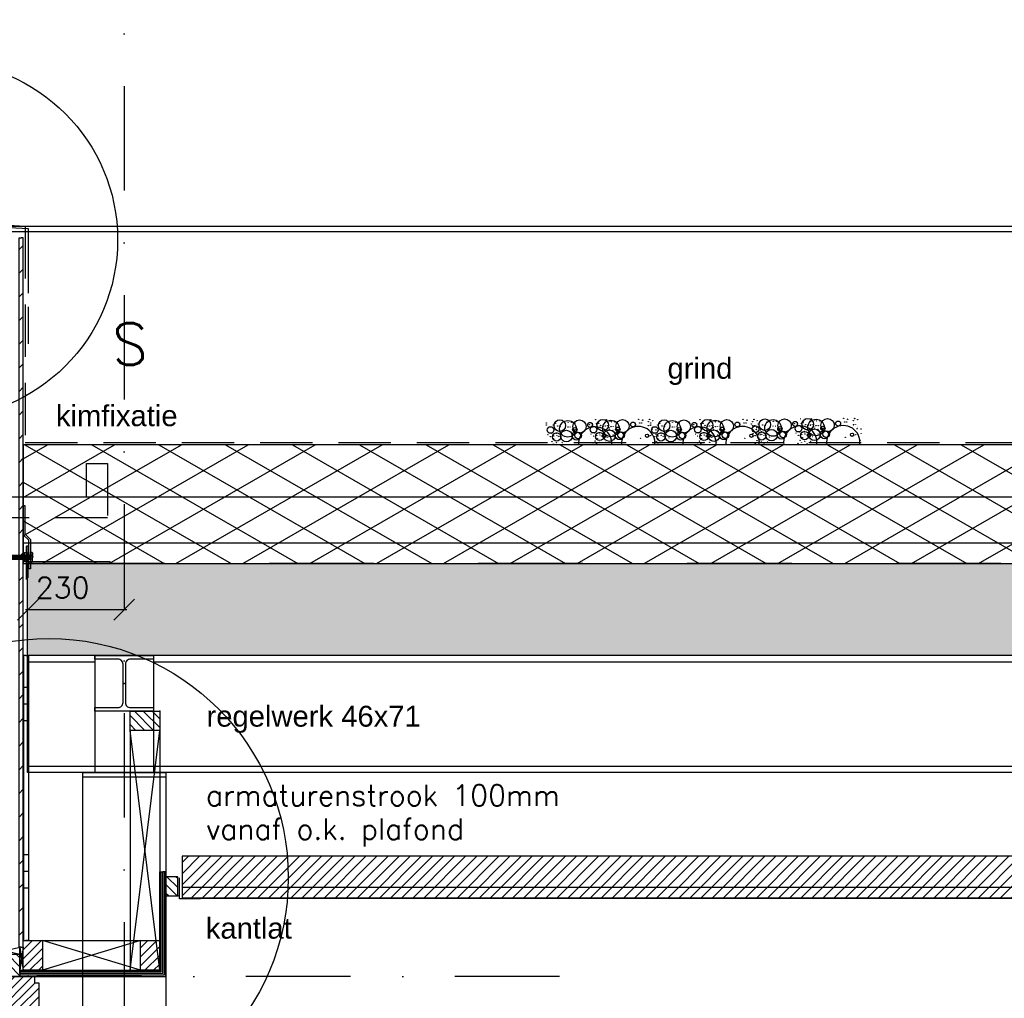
# Model space of a CAD drawing. Extents: x 0 to 259347, y 0 to 198427.
# Tile 25 of 54: x 115545 to 117901, y 105256 to 107598. Entities that reach past the tile are written whole.
import ezdxf

# ---------------------------------------------------------------- set-up
doc = ezdxf.new("R2010")
doc.units = 0
doc.header["$LTSCALE"] = 20
doc.header["$MEASUREMENT"] = 0
doc.header["$PDSIZE"] = -1
for name, pattern in [('DASHDOT', [25, 12.5, -6.25, 0, -6.25]), ('DD1', [2.66667, 1.66667, -0.5, 0, -0.5]), ('HIDDEN', [9.375, 6.25, -3.125])]:
    doc.linetypes.add(name, pattern=pattern)
doc.layers.get('0').update_dxf_attribs({"linetype": 'CONTINUOUS'})
doc.layers.get('DEFPOINTS').update_dxf_attribs({"linetype": 'CONTINUOUS'})
for name, color, linetype in [('25', 7, 'CONTINUOUS'), ('_DETAILNUMMERS', 4, 'CONTINUOUS'), ('_DETAILNUMMERSTEKST', 4, 'CONTINUOUS'), ('A--01A1_ACEER', 1, 'CONTINUOUS'), ('A--A21--_F-23-', 9, 'CONTINUOUS'), ('A--A23--_F--3-', 9, 'CONTINUOUS'), ('A--A25--_F--3-', 9, 'CONTINUOUS'), ('A--A30--_F--3-', 9, 'CONTINUOUS'), ('A--A35--_F--3-', 9, 'CONTINUOUS'), ('A--A42--_F-23-', 9, 'CONTINUOUS'), ('A--A42--_F123-', 9, 'CONTINUOUS'), ('A--L13D3_VLOEREN', 3, 'CONTINUOUS'), ('A--L21--', 3, 'CONTINUOUS'), ('A--L21--_F-23-', 4, 'CONTINUOUS'), ('A--L21D1_BUITENWAND', 1, 'CONTINUOUS'), ('A--L21DC1_BUITENWAND', 1, 'HIDDEN'), ('A--L25--', 7, 'CONTINUOUS'), ('A--L25--_F-23-', 7, 'CONTINUOUS'), ('A--L27DC4_DAKEN', 4, 'HIDDEN'), ('A--L28--', 7, 'CONTINUOUS'), ('A--L28--_F--3-', 1, 'CONTINUOUS'), ('A--L28D1_KONSTRUKTIES', 1, 'CONTINUOUS'), ('A--L30--', 7, 'CONTINUOUS'), ('A--L30--_F123-', 7, 'CONTINUOUS'), ('A--L31--', 2, 'CONTINUOUS'), ('A--L31--_F--3-', 7, 'CONTINUOUS'), ('A--L31D1_BUITENKOZIJN', 1, 'CONTINUOUS'), ('A--L35--', 7, 'CONTINUOUS'), ('A--L35--_F-23-', 7, 'CONTINUOUS'), ('A--L35-D2-_PLAFONDS', 2, 'CONTINUOUS'), ('A--L35-D4-_PLAFONDS', 4, 'CONTINUOUS'), ('A--L351-_F-23-', 7, 'CONTINUOUS'), ('A--L35D1_PLAFONDS', 1, 'CONTINUOUS'), ('A--L42--', 7, 'CONTINUOUS'), ('A--L42--_F--3-', 7, 'CONTINUOUS'), ('A--L42--_F-23-', 7, 'CONTINUOUS'), ('A--M1$A-_F123-', 1, 'CONTINUOUS'), ('A--T$1A-_F123_20', 1, 'CONTINUOUS'), ('STRAMIEN', 8, 'DD1'), ('X--LR---_CP', 7, 'CONTINUOUS')]:
    doc.layers.add(name, color=color, linetype=linetype)
doc.styles.add('ALFA-0_25', font='ROMANS')
doc.styles.add('EB2', font='ARIAL.TTF')
doc.styles.add('HIEMSTRA', font='romans.shx')
doc.dimstyles.new('ALFA-0_25', dxfattribs={"dimscale": 40, "dimtxt": 2.5, "dimasz": 2.5, "dimexe": 0.3, "dimexo": 0.3, "dimgap": 1.25, "dimtad": 1, "dimdec": 0, "dimzin": 0, "dimdsep": 46, "dimtxsty": 'ALFA-0_25', "dimblk1": 'OBLIQUE', "dimblk2": 'OBLIQUE', "dimsah": 1, "dimcen": 0.09, "dimdle": 0.3, "dimclrd": 1, "dimclre": 1, "dimclrt": 2, "dimadec": 0, "dimazin": 0, "dimtfac": 1, "dimtdec": 0, "dimtofl": 0, "dimtmove": 2, "dimatfit": 3, "dimldrblk": 'OBLIQUE', "dimfxl": 0, "dimtvp": 625, "dimtolj": 1, "dimtzin": 0, "dimarcsym": 0})
pattern_1 = [(45, (0, 0), (-10.6066, 10.6066), [])]

# ---------------------------------------------------------------- blocks, each defined once
blk = doc.blocks.new('GRIND')
for centre, radius in [((11.9, 51.7), 0.331), ((11.9, 47), 0.331), ((28.6, 47.3), 0.331), ((28.6, 47.3), 0.331), ((44.2, 45.6), 13.8), ((33.6, 51.1), 0.331), ((63.6, 37.9), 19.8), ((48.9, 52), 0.331), ((64.1, 53.8), 0.331), ((64.2, 53.8), 0.331), ((72.1, 53.9), 0.331), ((72.2, 53.8), 0.331), ((72.4, 53.8), 0.331), ((91.4, 43.5), 15.8), ((80.2, 51.6), 0.331), ((116.3, 47.4), 5.94), ((114.8, 47.9), 0.331), ((121.3, 51), 0.331), ((130, 59.7), 0.331), ((131.5, 48.3), 0.331), ((131.5, 48.3), 0.331), ((132.3, 50.9), 0.331), ((147.1, 46.5), 13.8), ((136.5, 52.1), 0.331), ((137, 50.9), 0.331), ((139.4, 57.3), 0.331), ((139.6, 57.8), 0.331), ((166.5, 38.8), 19.8), ((151.8, 53), 0.331), ((152.6, 54.6), 0.331), ((152.9, 54.4), 0.331), ((155.8, 59.1), 0.331), ((156.1, 59.6), 0.331), ((163.4, 56.7), 0.331), ((167, 54.8), 0.331), ((167.1, 54.7), 0.331), ((175, 54.8), 0.331), ((175.1, 54.8), 0.331), ((175.3, 54.7), 0.331), ((194.3, 44.4), 15.8), ((219.2, 48.3), 5.94), ((224.2, 51.9), 0.331), ((232.9, 60.6), 0.331), ((235.2, 51.8), 0.331), ((239.9, 51.8), 0.331), ((242.3, 58.3), 0.331), ((242.5, 58.8), 0.331), ((255.5, 55.5), 0.331), ((255.8, 55.3), 0.331), ((258.7, 60), 0.331), ((259, 60.5), 0.331), ((261.6, 51.7), 0.331), ((261.6, 47), 0.331), ((266.3, 57.7), 0.331), ((278.3, 47.3), 0.331), ((278.3, 47.3), 0.331), ((293.8, 45.6), 13.8), ((283.3, 51.1), 0.331), ((313.2, 37.9), 19.8), ((298.6, 52), 0.331), ((313.7, 53.8), 0.331), ((313.8, 53.8), 0.331), ((321.7, 53.9), 0.331), ((321.9, 53.8), 0.331), ((322, 53.8), 0.331), ((341, 43.5), 15.8), ((329.8, 51.6), 0.331), ((366, 47.4), 5.94), ((364.4, 47.9), 0.331), ((370.9, 51), 0.331), ((379.6, 59.7), 0.331), ((381.2, 48.3), 0.331), ((381.2, 48.3), 0.331), ((381.9, 50.9), 0.331), ((396.7, 46.5), 13.8), ((386.2, 52.1), 0.331), ((386.6, 50.9), 0.331), ((389, 57.3), 0.331), ((389.3, 57.8), 0.331), ((416.1, 38.8), 19.8), ((401.5, 53), 0.331), ((402.2, 54.6), 0.331), ((402.5, 54.4), 0.331), ((405.4, 59.1), 0.331), ((405.7, 59.6), 0.331), ((413.1, 56.7), 0.331), ((416.6, 54.8), 0.331), ((416.7, 54.7), 0.331), ((424.6, 54.8), 0.331), ((424.8, 54.8), 0.331), ((424.9, 54.7), 0.331), ((443.9, 44.4), 15.8), ((468.9, 48.3), 5.94), ((473.8, 51.9), 0.331), ((482.5, 60.6), 0.331), ((484.8, 51.8), 0.331), ((489.5, 51.8), 0.331), ((491.9, 58.3), 0.331), ((492.2, 58.8), 0.331), ((502.5, 49.3), 0.331), ((505.1, 55.5), 0.331), ((505.4, 55.3), 0.331), ((508.3, 60), 0.331), ((508.6, 60.5), 0.331), ((516, 57.7), 0.331), ((519.2, 49.6), 0.331), ((519.2, 49.6), 0.331), ((534.7, 47.9), 13.8), ((529.5, 46.9), 0.331), ((529.8, 47.2), 0.331), ((554.2, 40.1), 19.8), ((539.5, 54.3), 0.331), ((554.6, 56.1), 0.331), ((554.8, 56.1), 0.331), ((562.6, 56.2), 0.331), ((562.8, 56.1), 0.331), ((563, 56.1), 0.331), ((581.9, 45.8), 15.8), ((606.9, 49.7), 5.94), ((605.4, 50.2), 0.331), ((611.8, 53.3), 0.331), ((620.5, 61.9), 0.331), ((622.1, 50.5), 0.331), ((622.1, 50.5), 0.331), ((622.9, 53.1), 0.331), ((637.6, 48.8), 13.8), ((627.6, 53.1), 0.331), ((629.9, 59.6), 0.331), ((630.2, 60.1), 0.331), ((632.4, 47.9), 0.331), ((632.7, 48.1), 0.331), ((657.1, 41.1), 19.8), ((642.4, 55.3), 0.331), ((643.1, 56.8), 0.331), ((643.4, 56.7), 0.331), ((643.7, 46.9), 0.331), ((646.4, 61.4), 0.331), ((646.7, 61.8), 0.331), ((648.7, 47.9), 0.331), ((654, 59), 0.331), ((657.5, 57), 0.331), ((657.7, 57), 0.331), ((665.5, 57.1), 0.331), ((665.7, 57.1), 0.331), ((665.9, 57), 0.331), ((684.8, 46.7), 15.8), ((709.8, 50.6), 5.94), ((714.7, 54.2), 0.331), ((723.4, 62.9), 0.331), ((725.8, 54.1), 0.331), ((730.5, 54.1), 0.331), ((732.8, 60.5), 0.331), ((733.1, 61), 0.331), ((746, 57.8), 0.331), ((746.3, 57.6), 0.331), ((746.6, 47.8), 0.331), ((746.9, 47.6), 0.331), ((749.3, 62.3), 0.331), ((749.6, 62.8), 0.331), ((751.6, 48.8), 0.331), ((756.9, 59.9), 0.331), ((21.9, 35.1), 7.92), ((15.7, 24.2), 0.331), ((24.3, 27.4), 0.331), ((24.4, 27.4), 0.331), ((36.6, 18.6), 9.89), ((31.5, 27.2), 0.331), ((36.2, 28.8), 0.331), ((36.6, 27), 0.331), ((38.9, 44.7), 0.331), ((39.3, 44.9), 0.331), ((42.4, 32.2), 0.331), ((42.4, 32.2), 0.331), ((44.4, 43.2), 0.331), ((45.3, 23.5), 0.331), ((59.9, 20.6), 13.8), ((63.6, 42.1), 0.331), ((68.9, 42.1), 0.331), ((83.6, 21), 9.89), ((80.1, 35.8), 5.32), ((80.1, 35.8), 0.331), ((80.1, 35.8), 0.331), ((87.8, 22.1), 7.91), ((80.5, 25.5), 0.331), ((80.5, 25.5), 0.331), ((80.5, 25.5), 0.331), ((80.5, 25.5), 0.331), ((82.7, 33.2), 0.331), ((82.7, 33.2), 0.331), ((82.7, 33.2), 0.331), ((82.7, 33.2), 0.331), ((92.2, 26.1), 0.331), ((124.8, 36), 7.92), ((118.6, 25.2), 0.331), ((127.2, 28.3), 0.331), ((127.3, 28.4), 0.331), ((139.5, 19.6), 9.89), ((134.4, 28.1), 0.331), ((139.1, 29.8), 0.331), ((139.5, 28), 0.331), ((139.9, 23.3), 0.331), ((141.8, 45.6), 0.331), ((142.1, 45.9), 0.331), ((145.3, 33.1), 0.331), ((145.3, 33.1), 0.331), ((150.1, 20.5), 3.96), ((147.3, 44.1), 0.331), ((148.2, 24.5), 0.331), ((162.8, 21.6), 13.8), ((153.1, 44.6), 0.331), ((153.4, 44.4), 0.331), ((158.1, 45.6), 0.331), ((161.7, 34.7), 0.331), ((162.3, 35.6), 0.331), ((162.8, 40.3), 0.331), ((166.5, 43), 0.331), ((171.1, 34.4), 0.331), ((171.7, 23.3), 0.331), ((171.8, 43), 0.331), ((186.5, 21.9), 9.89), ((183, 36.7), 5.32), ((183, 36.7), 0.331), ((183, 36.7), 0.331), ((190.7, 23), 7.91), ((183.4, 26.4), 0.331), ((183.4, 26.4), 0.331), ((183.4, 26.4), 0.331), ((183.4, 26.4), 0.331), ((185.6, 34.1), 0.331), ((185.6, 34.1), 0.331), ((185.6, 34.1), 0.331), ((185.6, 34.1), 0.331), ((195.1, 27.1), 0.331), ((253, 21.4), 3.96), ((256, 45.6), 0.331), ((256.3, 45.4), 0.331), ((261, 46.5), 0.331), ((271.5, 35.1), 7.92), ((264.6, 35.6), 0.331), ((265.2, 36.5), 0.331), ((265.4, 24.2), 0.331), ((265.7, 41.2), 0.331), ((274, 35.4), 0.331), ((273.9, 27.4), 0.331), ((274, 27.4), 0.331), ((274.6, 24.2), 0.331), ((286.2, 18.6), 9.89), ((281.1, 27.2), 0.331), ((285.8, 28.8), 0.331), ((286.2, 27), 0.331), ((288.6, 44.7), 0.331), ((288.9, 44.9), 0.331), ((292, 32.2), 0.331), ((292, 32.2), 0.331), ((294.1, 43.2), 0.331), ((294.9, 23.5), 0.331), ((309.6, 20.6), 13.8), ((313.2, 42.1), 0.331), ((318.5, 42.1), 0.331), ((333.3, 21), 9.89), ((329.7, 35.8), 5.32), ((329.7, 35.8), 0.331), ((329.7, 35.8), 0.331), ((337.4, 22.1), 7.91), ((330.1, 25.5), 0.331), ((330.1, 25.5), 0.331), ((330.1, 25.5), 0.331), ((330.1, 25.5), 0.331), ((332.4, 33.2), 0.331), ((332.4, 33.2), 0.331), ((332.4, 33.2), 0.331), ((332.4, 33.2), 0.331), ((341.9, 26.1), 0.331), ((374.4, 36), 7.92), ((368.3, 25.2), 0.331), ((376.8, 28.3), 0.331), ((376.9, 28.4), 0.331), ((389.1, 19.6), 9.89), ((384, 28.1), 0.331), ((388.7, 29.8), 0.331), ((389.1, 28), 0.331), ((389.6, 23.3), 0.331), ((391.5, 45.6), 0.331), ((391.8, 45.9), 0.331), ((394.9, 33.1), 0.331), ((394.9, 33.1), 0.331), ((399.7, 20.5), 3.96), ((397, 44.1), 0.331), ((397.8, 24.5), 0.331), ((412.5, 21.6), 13.8), ((402.8, 44.6), 0.331), ((403.1, 44.4), 0.331), ((407.8, 45.6), 0.331), ((411.3, 34.7), 0.331), ((411.9, 35.6), 0.331), ((412.5, 40.3), 0.331), ((416.1, 43), 0.331), ((420.7, 34.4), 0.331), ((421.3, 23.3), 0.331), ((421.4, 43), 0.331), ((436.1, 21.9), 9.89), ((432.6, 36.7), 5.32), ((432.6, 36.7), 0.331), ((432.6, 36.7), 0.331), ((440.3, 23), 7.91), ((433, 26.4), 0.331), ((433, 26.4), 0.331), ((433, 26.4), 0.331), ((433, 26.4), 0.331), ((435.3, 34.1), 0.331), ((435.3, 34.1), 0.331), ((435.3, 34.1), 0.331), ((435.3, 34.1), 0.331), ((444.8, 27.1), 0.331), ((502.6, 21.4), 3.96), ((512.5, 37.4), 7.92), ((505.7, 45.6), 0.331), ((506, 45.4), 0.331), ((506.3, 26.5), 0.331), ((510.7, 46.5), 0.331), ((514.2, 35.6), 0.331), ((514.8, 36.5), 0.331), ((514.8, 29.7), 0.331), ((515, 29.7), 0.331), ((515.4, 41.2), 0.331), ((527.1, 20.9), 9.89), ((522, 29.4), 0.331), ((523.6, 35.4), 0.331), ((524.2, 24.2), 0.331), ((526.8, 31.1), 0.331), ((527.1, 29.3), 0.331), ((527.6, 24.6), 0.331), ((532.9, 34.5), 0.331), ((532.9, 34.5), 0.331), ((535, 45.5), 0.331), ((535.8, 25.8), 0.331), ((550.5, 22.9), 13.8), ((554.2, 44.3), 0.331), ((559.5, 44.3), 0.331), ((574.2, 23.2), 9.89), ((570.7, 38), 5.32), ((570.7, 38), 0.331), ((570.7, 38), 0.331), ((578.4, 24.4), 7.91), ((571.1, 27.8), 0.331), ((571.1, 27.8), 0.331), ((571.1, 27.8), 0.331), ((571.1, 27.8), 0.331), ((573.3, 35.5), 0.331), ((573.3, 35.5), 0.331), ((573.3, 35.5), 0.331), ((573.3, 35.5), 0.331), ((582.8, 28.4), 0.331), ((615.4, 38.3), 7.92), ((609.2, 27.5), 0.331), ((617.7, 30.6), 0.331), ((617.8, 30.6), 0.331), ((630, 21.8), 9.89), ((623, 23.8), 0.331), ((624.9, 30.4), 0.331), ((629.6, 32.1), 0.331), ((630, 30.3), 0.331), ((630.5, 25.6), 0.331), ((635.1, 23.3), 0.331), ((635.8, 35.4), 0.331), ((635.8, 35.4), 0.331), ((640.6, 22.7), 3.96), ((637.9, 46.4), 0.331), ((638.7, 26.7), 0.331), ((653.4, 23.8), 13.8), ((644, 46.7), 0.331), ((652.2, 37), 0.331), ((652.8, 37.9), 0.331), ((653.4, 42.6), 0.331), ((657.1, 45.3), 0.331), ((661.6, 36.7), 0.331), ((662.2, 25.6), 0.331), ((662.4, 45.3), 0.331), ((677.1, 24.2), 9.89), ((673.6, 39), 5.32), ((673.6, 39), 0.331), ((673.6, 39), 0.331), ((681.3, 25.3), 7.91), ((674, 28.7), 0.331), ((674, 28.7), 0.331), ((674, 28.7), 0.331), ((674, 28.7), 0.331), ((676.2, 36.4), 0.331), ((676.2, 36.4), 0.331), ((676.2, 36.4), 0.331), ((676.2, 36.4), 0.331), ((685.7, 29.3), 0.331), ((743.5, 23.7), 3.96), ((752.2, 23.8), 0.331), ((755.1, 37.9), 0.331), ((755.7, 38.8), 0.331), ((756.3, 43.5), 0.331), ((764.5, 37.6), 0.331), ((765.1, 26.5), 0.331), ((21.3, 19.4), 0.331), ((25.4, 7.4), 0.331), ((25.7, 7.5), 0.331), ((28.6, 14.5), 0.331), ((29, 1.6), 0.331), ((29.5, 20.6), 0.331), ((36.6, 4.5), 0.331), ((37, 22.3), 0.331), ((41.6, 20.1), 0.331), ((46.7, 20), 0.331), ((47.2, 15.2), 0.331), ((50.1, 4.5), 0.331), ((55.4, 16.4), 0.331), ((75, 16.5), 0.331), ((123.6, 0.8), 0.331), ((124.2, 20.4), 0.331), ((128.3, 8.4), 0.331), ((128.6, 8.5), 0.331), ((131.5, 15.5), 0.331), ((131.9, 2.5), 0.331), ((132.4, 21.5), 0.331), ((133.9, 14.5), 0.331), ((139.5, 5.4), 0.331), ((144.5, 21), 0.331), ((149.6, 20.9), 0.331), ((150.1, 16.2), 0.331), ((153, 5.4), 0.331), ((153.9, 19.9), 0.331), ((158.3, 17.4), 0.331), ((158.7, 20.6), 0.331), ((168.7, 6.2), 0.331), ((168.7, 6.2), 0.331), ((168.7, 6.2), 0.331), ((168.7, 6.2), 0.331), ((177.9, 17.4), 0.331), ((191.9, 0.6), 0.331), ((236.8, 15.5), 0.331), ((256.8, 20.9), 0.331), ((261.6, 21.5), 0.331), ((270.9, 19.4), 0.331), ((271.6, 7.2), 0.331), ((271.6, 7.2), 0.331), ((271.6, 7.2), 0.331), ((271.6, 7.2), 0.331), ((275.1, 7.4), 0.331), ((275.3, 7.5), 0.331), ((278.3, 14.5), 0.331), ((278.6, 1.6), 0.331), ((279.2, 20.6), 0.331), ((286.2, 4.5), 0.331), ((286.7, 22.3), 0.331), ((291.3, 20.1), 0.331), ((296.4, 20), 0.331), ((296.8, 15.2), 0.331), ((299.7, 4.5), 0.331), ((305.1, 16.4), 0.331), ((324.6, 16.5), 0.331), ((373.3, 0.8), 0.331), ((373.8, 20.4), 0.331), ((378, 8.4), 0.331), ((378.2, 8.5), 0.331), ((381.2, 15.5), 0.331), ((381.5, 2.5), 0.331), ((382.1, 21.5), 0.331), ((383.6, 14.5), 0.331), ((389.1, 5.4), 0.331), ((394.2, 21), 0.331), ((399.3, 20.9), 0.331), ((399.7, 16.2), 0.331), ((402.6, 5.4), 0.331), ((403.6, 19.9), 0.331), ((408, 17.4), 0.331), ((408.4, 20.6), 0.331), ((418.4, 6.2), 0.331), ((418.4, 6.2), 0.331), ((418.4, 6.2), 0.331), ((418.4, 6.2), 0.331), ((427.5, 17.4), 0.331), ((441.6, 0.6), 0.331), ((486.5, 15.5), 0.331), ((506.5, 20.9), 0.331), ((511.3, 21.5), 0.331), ((511.3, 2.1), 0.331), ((511.9, 21.7), 0.331), ((516, 9.7), 0.331), ((516.2, 9.8), 0.331), ((519.2, 16.8), 0.331), ((519.5, 3.8), 0.331), ((520.1, 22.9), 0.331), ((521.3, 7.2), 0.331), ((521.3, 7.2), 0.331), ((521.3, 7.2), 0.331), ((521.3, 7.2), 0.331), ((527.2, 6.8), 0.331), ((532.2, 22.3), 0.331), ((533, 1.5), 0.331), ((537.3, 22.2), 0.331), ((537.8, 17.5), 0.331), ((540.7, 6.8), 0.331), ((546, 18.7), 0.331), ((565.5, 18.7), 0.331), ((579.6, 2), 0.331), ((614.2, 3), 0.331), ((614.8, 22.6), 0.331), ((618.9, 10.7), 0.331), ((619.1, 10.7), 0.331), ((622.1, 17.7), 0.331), ((622.4, 4.8), 0.331), ((624.5, 16.8), 0.331), ((630.1, 7.7), 0.331), ((635.9, 2.4), 0.331), ((640.2, 23.2), 0.331), ((640.7, 18.5), 0.331), ((643.6, 7.7), 0.331), ((644.5, 22.2), 0.331), ((648.9, 19.6), 0.331), ((649.3, 22.9), 0.331), ((659.3, 8.5), 0.331), ((659.3, 8.5), 0.331), ((659.3, 8.5), 0.331), ((659.3, 8.5), 0.331), ((668.4, 19.7), 0.331), ((682.5, 2.9), 0.331), ((727.4, 17.7), 0.331), ((747.4, 23.2), 0.331), ((762.2, 9.5), 0.331), ((762.2, 9.5), 0.331), ((762.2, 9.5), 0.331), ((762.2, 9.5), 0.331)]:
    blk.add_circle(centre, radius)
for centre, start, end in [((128.9, 2.6), 356.2296, 183.7704), ((231.8, 3.6), 354.8736, 185.1264), ((378.5, 2.6), 356.2296, 183.7704), ((481.4, 3.6), 354.8736, 185.1264), ((619.4, 4.9), 352.9574, 187.0426), ((722.3, 5.8), 351.5931, 188.4069)]:
    blk.add_arc(centre, 40, start, end)
blk = doc.blocks.new('Q031612A')
at = {"layer": 'A--L35--_F-23-', "color": 1, "linetype": 'Continuous'}
for points in [[(0, 0), (0, 11), (-4.5, 11), (-5, 10.5), (-5, -10.5), (-4.5, -11), (0, -11), (0, -4.7), (-4.5, -4.7), (0, -4.7), (0, -11), (-4.5, -11), (-5, -10.5), (-5, -4.2), (-4.5, -4.7), (-5, -5.2)], [(-5, 4.4), (-4.5, 4.9), (-5, 5.4)], [(-4.5, 4.9), (0, 4.9), (0, -4.7)], [(1.7, 4.5), (0.6, -4.4)], [(0.6, 4.5), (0.6, -4.4)], [(3.2, 4.5), (2.1, -4.4)], [(4.7, 4.5), (3.6, -4.4)], [(6.2, 4.5), (5.1, -4.4)], [(7.7, 4.5), (6.6, -4.4)], [(9.2, 4.5), (8.1, -4.4)], [(10.7, 4.5), (9.6, -4.4)], [(12.3, 4.5), (11.2, -4.4)], [(13.8, 4.5), (12.7, -4.4)], [(15.3, 4.5), (14.2, -4.4)], [(16.8, 4.5), (15.7, -4.4)], [(18.3, 4.5), (17.2, -4.4)], [(19.8, 4.5), (18.7, -4.4)], [(21.3, 4.5), (20.2, -4.4)], [(22.8, 4.5), (21.7, -4.4)], [(24.3, 4.5), (23.2, -4.4)], [(25.9, 4.5), (24.8, -4.4)], [(27.4, 4.5), (26.3, -4.4)], [(28.9, 4.5), (27.8, -4.4)], [(30.4, 4.5), (29.3, -4.4)], [(31.9, 4.5), (30.8, -4.4)], [(33.4, 4.5), (32.3, -4.4)], [(34.9, 4.5), (33.8, -4.4)], [(36.4, 4.5), (35.3, -4.4)], [(37.9, 4.5), (36.8, -4.4)], [(39.5, 4.5), (38.4, -4.4)], [(41, 4.5), (39.9, -4.4)], [(42.5, 4.5), (41.4, -4.4)], [(44, 4.5), (42.9, -4.4)], [(45.5, 4.5), (44.4, -4.4)], [(47, 4.5), (45.9, -4.4)], [(47.6, -2.8), (47.5, -4.1)]]:
    blk.add_lwpolyline(points, dxfattribs=at)
blk.add_lwpolyline([(47.6, 4), (47.1, 4.5), (0, 4.5), (0, -4.4), (47.1, -4.4), (47.6, -3.9)], close=True, dxfattribs=at)
at = {"layer": 'A--L351-_F-23-', "color": 1, "linetype": 'DASHDOT'}
blk.add_lwpolyline([(-7.9, 0), (51.6, 0)], dxfattribs=at)
at = {"layer": 'X--LR---_CP', "color": 1, "linetype": 'DASHDOT'}
blk.add_point((0, 0), dxfattribs=at)
blk.add_point((0, 0), dxfattribs=at)
blk.add_point((0, 0), dxfattribs=at)
blk = doc.blocks.new('Q031611-')
at = {"layer": 'A--L35--_F-23-', "color": 1, "linetype": 'Continuous'}
for points in [[(5, 5.4), (5, 10.5), (4.5, 11), (0.5, 11), (0, 10.5), (0, 5.4), (0.5, 4.9), (4.5, 4.9), (5, 5.4), (5, 4.4), (4.5, 4.9), (5, 4.4), (5, -4.2), (4.5, -4.7), (0.5, -4.7), (0, -5.2), (0, -10.5), (0.5, -11), (4.5, -11), (5, -10.5), (5, -4.2), (4.5, -4.7), (5, -5.2), (4.5, -4.7), (0.5, -4.7), (0, -4.2), (0, -5.2), (0, 4.4), (0.5, 4.9), (0, 5.4), (0, 4.4)], [(0, 4.4), (0, -4.7)]]:
    blk.add_lwpolyline(points, dxfattribs=at)
at = {"layer": 'X--LR---_CP', "color": 1, "linetype": 'Continuous'}
blk.add_point((0, 0), dxfattribs=at)
blk.add_point((0, 0), dxfattribs=at)
blk.add_point((0, 0), dxfattribs=at)
blk = doc.blocks.new('Q020259-')
at = {"layer": 'A--A25--_F--3-'}
h = blk.add_hatch(dxfattribs=at)
h.set_pattern_fill('ALFALINE', color=256, scale=15, style=0, pattern_type=2)
h.set_pattern_definition(pattern_1)
h.paths.add_polyline_path([(0, 0), (0, 46), (28, 46), (28, 0)])
at = {"layer": 'A--L25--_F-23-', "color": 2, "linetype": 'Continuous'}
blk.add_lwpolyline([(0, 0), (0, 46), (28, 46), (28, 0)], close=True, dxfattribs=at)
at = {"layer": 'X--LR---_CP'}
for p in [(0, 0), (0, 0), (28, 0)]:
    blk.add_point(p, dxfattribs=at)
blk = doc.blocks.new('*U619')
at = {"layer": 'A--A42--_F-23-', "linetype": 'Continuous'}
h = blk.add_hatch(dxfattribs=at)
h.set_pattern_fill('ALFALINE', color=256, scale=40, style=0)
h.set_pattern_definition([(45, (-115548.897, -105377.897), (-28.284271, 28.284271), [])])
h.paths.add_polyline_path([(0, 0), (-5, 0), (-5, 1698), (0, 1698), (5, 1698), (5, 0)])
at = {"layer": 'A--L42--_F-23-', "color": 2, "linetype": 'Continuous'}
for points in [[(0, 0), (-5, 0), (-5, 1698), (0, 1698)], [(0, 0), (5, 0), (5, 1698), (0, 1698)]]:
    blk.add_lwpolyline(points, dxfattribs=at)
blk = doc.blocks.new('Q020490-')
at = {"layer": 'A--L28--_F--3-', "color": 4, "linetype": 'Continuous'}
blk.add_lwpolyline([(70, -66.5), (-70, -66.5), (-70, -58), (-14.75, -58, 0.4142136), (-2.75, -46), (-2.75, 46, 0.4142136), (-14.75, 58), (-70, 58), (-70, 66.5), (70, 66.5), (70, 58), (14.75, 58, 0.4142136), (2.75, 46), (2.75, -46, 0.4142136), (14.75, -58), (70, -58)], format="xyb", close=True, dxfattribs=at)
at = {"layer": 'X--LR---_CP'}
for p in [(-2.75, 0), (0, 0), (2.75, 0)]:
    blk.add_point(p, dxfattribs=at)
blk = doc.blocks.new('KOZIJN_VE')
at = {"layer": 'A--A35--_F--3-'}
h = blk.add_hatch(dxfattribs=at)
h.set_pattern_fill('ALFALINE', color=256, scale=15, angle=90, style=0, pattern_type=2)
h.set_pattern_definition([(135, (544.007, -368.999), (-10.6066, -10.6066), [])])
h.paths.add_polyline_path([(-20, 53.4), (-20, 0), (-71, 0), (-71, -14), (-91, -17.6), (-91, 53.4)])
h = blk.add_hatch(dxfattribs=at)
h.set_pattern_fill('ALFALINE', color=256, scale=15, style=0, pattern_type=2)
h.set_pattern_definition([(45, (544.007, -368.999), (-10.6066, 10.6066), [])])
h.paths.add_polyline_path([(-125, -23.6), (-71, -14), (-71, 0), (15, 0), (15, -15), (25, -15), (25, -74), (-26, -74), (-26, -95), (-92, -95), (-92, -81), (-102, -81), (-110, -95), (-125, -95)])
at = {"layer": 'A--L31--_F--3-', "color": 2, "linetype": 'Continuous'}
for points in [[(-20, 53.4), (-20, 53.4), (-20, 0), (-71, 0), (-71, -14), (-91, -17.6), (-91, 53.4)], [(-125, -23.6), (-71, -14), (-71, 0), (15, 0), (15, -15), (25, -15), (25, -74), (-26, -74), (-26, -95), (-92, -95), (-92, -95), (-92, -81), (-102, -81), (-110, -95), (-125, -95)]]:
    blk.add_lwpolyline(points, close=True, dxfattribs=at)
at = {"layer": 'X--LR---_CP', "color": 1}
blk.add_point((0, 0), dxfattribs=at)
blk = doc.blocks.new('*U586')
at = {"layer": 'A--A30--_F--3-', "linetype": 'Continuous'}
h = blk.add_hatch(dxfattribs=at)
h.set_pattern_fill('ALFALINE', color=256, scale=4, angle=135, style=0)
h.set_pattern_definition([(180, (0, 0), (-9e-16, -4), [])])
h.paths.add_polyline_path([(0, 0), (0, 7.5), (334.5, 7.5), (342, 0), (349.5, -7.5), (0, -7.5)])
at = {"layer": 'A--L30--_F123-', "color": 1, "linetype": 'Continuous'}
for points in [[(0, 0), (0, 7.5), (334.5, 7.5), (334.5, 7.5)], [(0, 0), (0, -7.5), (349.5, -7.5), (349.5, -7.5)]]:
    blk.add_lwpolyline(points, dxfattribs=at)
blk = doc.blocks.new('*U585')
at = {"layer": 'A--A30--_F--3-', "linetype": 'Continuous'}
h = blk.add_hatch(dxfattribs=at)
h.set_pattern_fill('ALFALINE', color=256, scale=4, angle=225, style=0)
h.set_pattern_definition([(270, (0, 0), (4, -9e-16), [])])
h.paths.add_polyline_path([(0, 0), (7.5, -7.5), (7.5, 243.1), (0, 243.1), (-7.5, 243.1), (-7.5, 7.5)])
at = {"layer": 'A--L30--_F123-', "color": 1, "linetype": 'Continuous'}
for points in [[(-7.5, 7.5), (-7.5, 7.5), (-7.5, 243.1), (0, 243.1)], [(7.5, -7.5), (7.5, -7.5), (7.5, 243.1), (0, 243.1)]]:
    blk.add_lwpolyline(points, dxfattribs=at)
blk = doc.blocks.new('Q020279-')
at = {"layer": 'A--A25--_F--3-'}
h = blk.add_hatch(dxfattribs=at)
h.set_pattern_fill('ALFALINE', color=256, scale=15, style=0, pattern_type=2)
h.set_pattern_definition(pattern_1)
h.paths.add_polyline_path([(0, 0), (0, 71), (46, 71), (46, 0)])
at = {"layer": 'A--L25--_F-23-', "color": 2, "linetype": 'Continuous'}
blk.add_lwpolyline([(0, 0), (0, 71), (46, 71), (46, 0)], close=True, dxfattribs=at)
at = {"layer": 'X--LR---_CP'}
for p in [(0, 0), (0, 0), (46, 0)]:
    blk.add_point(p, dxfattribs=at)
blk = doc.blocks.new('*U584')
at = {"layer": 'A--A42--_F123-', "linetype": 'Continuous'}
h = blk.add_hatch(dxfattribs=at)
h.set_pattern_fill('ALFAPLST', color=256, scale=400, angle=180, style=0)
h.set_pattern_definition([(180, (0, 0), (-5e-14, -400), []), (180, (-5e-15, -40), (-5e-14, -400), []), (180, (-1e-14, -80), (-5e-14, -400), [])])
h.paths.add_polyline_path([(0, 0), (6, 0), (6, -682), (0, -682), (-6, -682), (-6, 0)])
at = {"layer": 'A--L42--_F--3-', "color": 3, "linetype": 'Continuous'}
for points in [[(0, 0), (-6, 0), (-6, -682), (0, -682)], [(0, 0), (6, 0), (6, -682), (0, -682)]]:
    blk.add_lwpolyline(points, dxfattribs=at)
blk = doc.blocks.new('_OBLIQUE')
at = {"color": 0, "linetype": 'ByBlock'}
blk.add_line((-0.5, -0.5), (0.5, 0.5), dxfattribs=at)
blk = doc.blocks.new('*D535')
at = {"layer": 'A--M1$A-_F123-', "color": 1, "lineweight": -2}
blk.add_line((115559.4, 106185.9), (115801.4, 106185.9), dxfattribs=at)
at = {"layer": 'DEFPOINTS', "color": 0}
for p in [(115565.4, 106185.9), (115795.4, 106185.9), (115795.4, 106185.9)]:
    blk.add_point(p, dxfattribs=at)
at = {"layer": 'A--M1$A-_F123-', "color": 1, "lineweight": -2, "xscale": 50, "yscale": 50, "zscale": 50, "rotation": 180}
blk.add_blockref('_OBLIQUE', (115565.4, 106185.9), dxfattribs=at)
at = {"layer": 'A--M1$A-_F123-', "color": 1, "lineweight": -2, "xscale": 50, "yscale": 50, "zscale": 50}
blk.add_blockref('_OBLIQUE', (115795.4, 106185.9), dxfattribs=at)
at = {"layer": 'A--M1$A-_F123-', "color": 2, "insert": (115648.3, 106238.5), "char_height": 50, "attachment_point": 5, "style": 'ALFA-0_25'}
blk.add_mtext('\\A1;230', dxfattribs=at)

msp = doc.modelspace()

# ---------------------------------------------------------------- hatches: boundary and pattern name
at = {"layer": 'A--01A1_ACEER', "linetype": 'Continuous'}
h = msp.add_hatch(dxfattribs=at)
h.set_pattern_fill('ANSI31', color=256, scale=150, style=0)
h.set_pattern_definition([(45, (-42895.29, 10550), (-13.2582521, 13.2582521), [])])
h.paths.add_polyline_path([(115934, 105495.9), (121335.4, 105495.9), (121335.4, 105595.9), (115934, 105595.9)])
at = {"layer": 'A--A21--_F-23-'}
h = msp.add_hatch(dxfattribs=at)
h.set_pattern_fill('ALFAISO', color=256, scale=80, angle=270, style=0, pattern_type=2)
h.set_pattern_definition([(330, (-18894.92, 10540), (40, 69.282032), []), (30, (-18894.92, 10540), (-40, 69.282032), [])])
h.paths.add_polyline_path([(115553.9, 106295.9), (126629.6, 106295.9), (126629.6, 106580.6), (115553.9, 106580.6)])
at = {"layer": 'A--A23--_F--3-'}
h = msp.add_hatch(dxfattribs=at)
h.set_pattern_fill('ALFABET', color=256, scale=20, angle=1, style=0, pattern_type=2)
h.set_pattern_definition([(46, (1052.7, 100), (-86.32078, 83.359004), []), (51, (1052.7, 100), (143.64922, -10.04493), [15, -165]), (356, (1052.7, 100), (-30.37155, 149.9312), [12, -132]), (101.4514, (1064.67, 99.16), (113.27778, 139.88618), [12.74804, -140.22842]), (47.1842, (1052, 140), (213.99344, -29.37358), [22.5, -247.5]), (97.6356, (1069.83, 137.55), (183.50393, 198.05632), [19.12206, -210.3426]), (352.1842, (1052, 140), (183.50378, 198.05647), [18, -198]), (22, (1072.17, 130.34), (120.76856, -78.42802), [15, -165]), (327, (1072.17, 130.34), (46.12453, 145.85721), [12, -132]), (72.4514, (1082.24, 123.81), (166.89315, 67.42906), [12.74804, -140.22842]), (38.5, (1052.7, 100), (1.269641, 66.611074), [0, -130.4, 0, -134, 0, -132.5]), (8.5, (1052.7, 100), (51.229207, 79.788568), [0, -76.4, 0, -127.4, 0, -50.5]), (328.5, (1008.105, 99.22), (106.826954, -2.64699), [0, -50, 0, -156, 0, -207]), (318.5, (988.11, 98.87), (116.270055, 22.05355), [0, -65, 0, -103.6, 0, -147]), (318.5, (988.11, 98.87), (116.270055, 22.05355), [0, -65, 0, -103.6, 0, -147])])
h.paths.add_polyline_path([(126619.6, 106295.9), (126619.6, 106075.9), (115563.9, 106075.9), (115563.9, 106295.9)])

# ---------------------------------------------------------------- linework, layer by layer
at = {"layer": '_DETAILNUMMERS'}
for centre, radius in [((115352.4, 107070.7), 427.3), ((115615.6, 105544.3), 572.4)]:
    msp.add_circle(centre, radius, dxfattribs=at)
at = {"layer": 'A--01A1_ACEER'}
for p, q in [((115348.2, 107090.9), (126629.6, 107090.9)), ((115725.4, 106075.9), (115725.4, 105795.9)), ((115865.4, 106075.9), (115865.4, 105795.9))]:
    msp.add_line(p, q, dxfattribs=at)
at = {"layer": 'A--L13D3_VLOEREN'}
for p, q in [((115561.9, 106257.9), (115561.9, 106337.9)), ((115565.9, 106337.9), (115561.9, 106337.9)), ((115565.9, 106261.9), (115565.9, 106337.9)), ((115761.9, 106295.9), (115561.9, 106295.9)), ((115761.9, 106299.9), (115565.9, 106299.9)), ((115761.9, 106295.9), (115761.9, 106299.9))]:
    msp.add_line(p, q, dxfattribs=at)
msp.add_lwpolyline([(115566.9, 106283.9), (115566.9, 106352.2), (115553.9, 106365.2), (115553.9, 106435.2), (115557.9, 106435.2), (115557.9, 106366.9), (115570.9, 106353.9), (115570.9, 106283.9)], close=True, dxfattribs=at)
at = {"layer": 'A--L21--'}
for p, q in [((115553.9, 106455.9), (126629.6, 106455.9)), ((115553.9, 106345.9), (126629.6, 106345.9)), ((115825.7, 106295.9), (117824.7, 106295.9))]:
    msp.add_line(p, q, dxfattribs=at)
msp.add_lwpolyline([(115553.9, 106295.9), (126629.6, 106295.9), (126629.6, 106580.6), (115553.9, 106580.6)], close=True, dxfattribs=at)
at = {"layer": 'A--L21--_F-23-', "linetype": 'Continuous'}
msp.add_lwpolyline([(126619.6, 106295.9), (126619.6, 106075.9), (115563.9, 106075.9), (115563.9, 106295.9)], close=True, dxfattribs=at)
at = {"layer": 'A--L21D1_BUITENWAND'}
msp.add_line((115278.1, 107103.6), (126629.6, 107103.6), dxfattribs=at)
at = {"layer": 'A--L21DC1_BUITENWAND'}
msp.add_lwpolyline([(115091.6, 106405.9), (115091.6, 106455.9), (115705.2, 106455.9), (115705.2, 106535.9), (115755.2, 106535.9), (115755.2, 106405.9)], close=True, dxfattribs=at)
at = {"layer": 'A--L27DC4_DAKEN'}
for p, q in [((115275, 107113.8), (115565.8, 107097.7)), ((115565.8, 107097.7), (115565.8, 106822.3)), ((115565.8, 107068.2), (115565.8, 106822.3))]:
    msp.add_line(p, q, dxfattribs=at)
msp.add_lwpolyline([(115278.1, 107119.2), (115558.7, 107103.6), (115558.4, 106585.6), (126617.7, 106585.6), (126617.7, 107097.7)], dxfattribs=at)
at = {"layer": 'A--L28D1_KONSTRUKTIES'}
for p, q in [((115563.9, 106060.9), (115725.4, 106060.9)), ((115865.4, 106060.9), (123000.4, 106060.9)), ((115695.4, 105795.9), (115695.4, 102755.9)), ((115695.4, 105795.9), (115895.4, 105795.9)), ((115895.4, 105795.9), (115895.4, 102755.9)), ((115695.4, 105785.9), (115895.4, 105785.9))]:
    msp.add_line(p, q, dxfattribs=at)
for points in [[(126619.6, 105795.9), (115563.9, 105795.9), (115563.9, 106075.9)], [(115865.4, 105810.9), (115563.9, 105810.9)], [(123000.4, 105810.9), (115865.4, 105810.9)]]:
    msp.add_lwpolyline(points, dxfattribs=at)
at = {"layer": 'A--L31D1_BUITENKOZIJN'}
for p, q in [((115880.4, 105322.9), (115809.4, 105896.9)), ((115809.4, 105896.9), (115809.4, 105322.9)), ((115809.4, 105322.9), (115880.4, 105896.9)), ((115880.4, 105896.9), (115880.4, 105322.9)), ((115834.4, 105322.9), (115599.9, 105393.9)), ((115599.9, 105393.9), (115834.4, 105393.9)), ((115834.4, 105393.9), (115599.9, 105322.9)), ((115474.9, 105361.3), (115545.9, 105377.9)), ((115474.9, 105377.9), (115545.9, 105361.3)), ((115553.9, 105377.9), (115545.9, 105322.9)), ((115545.9, 105322.9), (115545.9, 105377.9)), ((115545.9, 105377.9), (115553.9, 105322.9))]:
    msp.add_line(p, q, dxfattribs=at)
at = {"layer": 'A--L35-D2-_PLAFONDS'}
for p, q in [((121296.8, 105520.9), (115934, 105520.9)), ((115934, 105520.9), (115934, 105495.9)), ((121296.8, 105495.9), (115934, 105495.9))]:
    msp.add_line(p, q, dxfattribs=at)
at = {"layer": 'A--L35-D4-_PLAFONDS'}
for p, q in [((115927.6, 105493.9), (115927.6, 105543.9)), ((115977.6, 105493.9), (115927.6, 105493.9))]:
    msp.add_line(p, q, dxfattribs=at)
at = {"layer": 'A--L35D1_PLAFONDS', "linetype": 'Continuous'}
msp.add_lwpolyline([(115934, 105495.9), (121335.4, 105495.9), (121335.4, 105595.9), (115934, 105595.9)], close=True, dxfattribs=at)
at = {"layer": 'STRAMIEN', "linetype": 'DASHDOT'}
for p, q in [((115795.4, 109939.1), (115795.4, 90598.6)), ((145898.3, 106295.9), (108112.6, 106295.9)), ((116836.8, 105307.9), (107652.7, 105307.9))]:
    msp.add_line(p, q, dxfattribs=at)

# ---------------------------------------------------------------- block references
msp.add_blockref('GRIND', (116793.4, 106580.6))
at = {"layer": '25', "rotation": 90}
msp.add_blockref('Q020279-', (115880.4, 105896.9), dxfattribs=at)
at = {"layer": '25'}
for p in [(115553.9, 105322.9), (115834.4, 105322.9)]:
    msp.add_blockref('Q020279-', p, dxfattribs=at)
at = {"layer": 'A--L25--', "xscale": -1}
msp.add_blockref('Q020259-', (115923.4, 105500.9), dxfattribs=at)
at = {"layer": 'A--L28--'}
msp.add_blockref('Q020490-', (115795.4, 106009.4), dxfattribs=at)
at = {"layer": 'A--L30--'}
for name, p in [('*U585', (115887.9, 105315.4)), ('*U586', (115545.9, 105315.4))]:
    msp.add_blockref(name, p, dxfattribs=at)
at = {"layer": 'A--L31--'}
msp.add_blockref('KOZIJN_VE', (115565.9, 105307.9), dxfattribs=at)
at = {"layer": 'A--L35--', "rotation": 180}
msp.add_blockref('Q031612A', (115570.9, 106311.4), dxfattribs=at)
at = {"layer": 'A--L35--', "xscale": -1}
msp.add_blockref('Q031611-', (115561.9, 106311.4), dxfattribs=at)
at = {"layer": 'A--L42--'}
for name, p in [('*U619', (115548.9, 105377.9)), ('*U584', (115560.4, 106075.9))]:
    msp.add_blockref(name, p, dxfattribs=at)

# ---------------------------------------------------------------- texts
at = {"layer": '_DETAILNUMMERSTEKST', "style": 'HIEMSTRA'}
msp.add_text('S', height=100, dxfattribs=at).set_placement((115766.2, 106771.4))
at = {"layer": 'A--01A1_ACEER', "linetype": 'Continuous', "style": 'HIEMSTRA'}
for s, p in [('armaturenstrook 100mm ', (115991, 105716.4)), ('vanaf o.k. plafond', (115991, 105636.2))]:
    msp.add_text(s, height=50, dxfattribs=at).set_placement(p)
at = {"layer": 'A--T$1A-_F123_20', "style": 'EB2'}
for s, p in [('grind', (117095.2, 106738.4)), ('kimfixatie', (115632.1, 106624.9)), ('regelwerk 46x71', (115992.4, 105905.9)), ('kantlat', (115990.6, 105398.7))]:
    msp.add_text(s, height=50, dxfattribs=at).set_placement(p)

# ---------------------------------------------------------------- dimensions: what is measured, and where the dimension line sits
at = {"layer": 'A--M1$A-_F123-'}
dim = msp.add_linear_dim(base=(115795.4, 106185.9), p1=(115565.4, 106185.9), p2=(115795.4, 106185.9), dimstyle='ALFA-0_25', override={"dimscale": 20}, dxfattribs=at)
dim.commit()
dim.dimension.update_dxf_attribs({"geometry": '*D535', "text_midpoint": (115648.3, 106238.5), "dimtype": 160})

doc.saveas('drawing.dxf')
